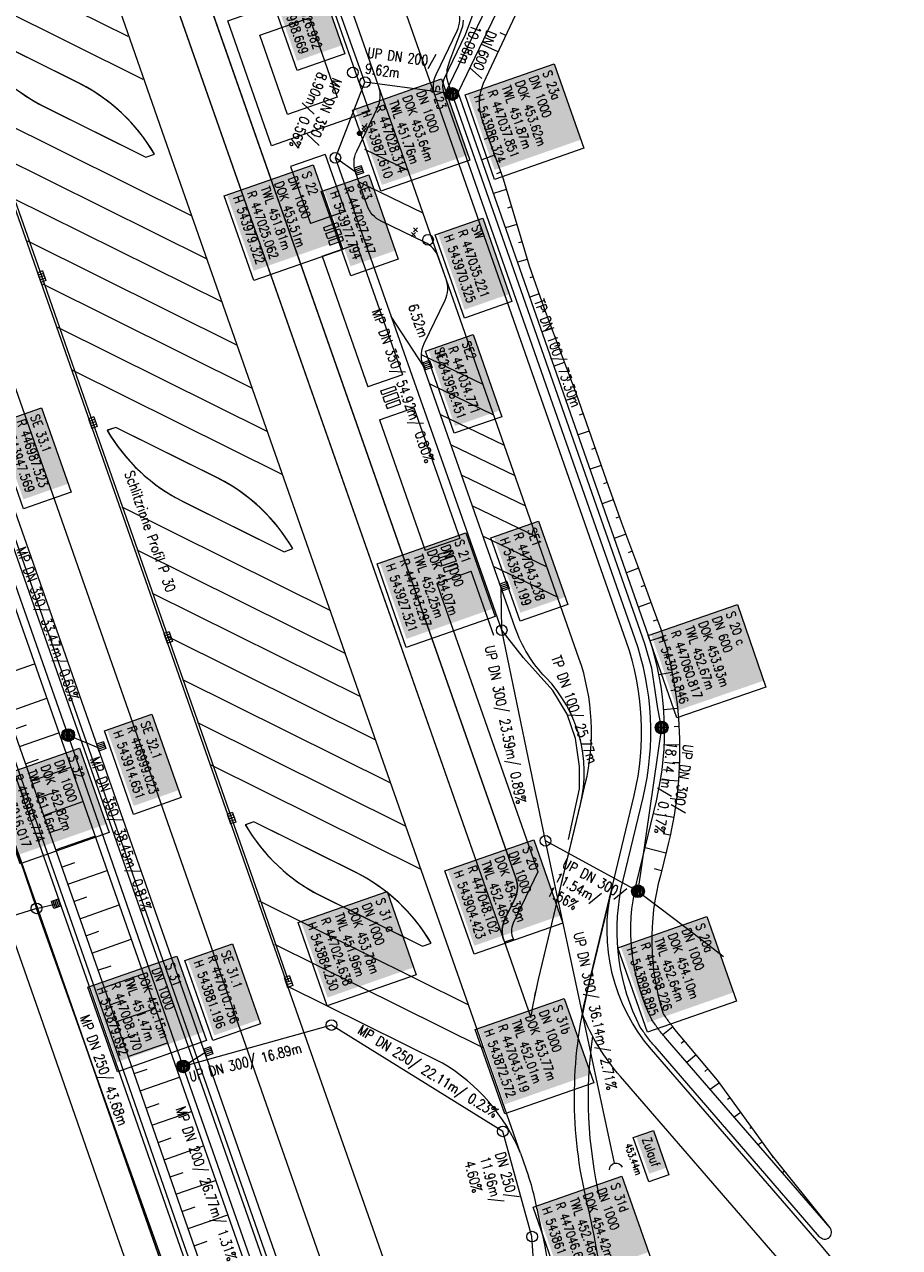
# Model space of a CAD drawing. Header units: inches. Extents: x 446825 to 447109, y 443658 to 444215.
# Tile 14 of 19: x 446991 to 447087, y 443860 to 443994. Entities that reach past the tile are written whole.
import ezdxf

# ---------------------------------------------------------------- set-up
doc = ezdxf.new("R2010")
doc.units = ezdxf.units.IN
doc.header["$MEASUREMENT"] = 0
for name, color, linetype in [('Beschriftung', 7, 'Continuous'), ('GLOBAL', 7, 'Continuous'), ('Hintergrund', 7, 'Continuous'), ('Hintergrundplan', 7, 'Continuous'), ('Kanal', 7, 'Continuous')]:
    doc.layers.add(name, color=color, linetype=linetype)
doc.styles.add('14059', font='txt_____.ttf', dxfattribs={"width": 0.8, "height": 1})
doc.styles.add('900', font='txt_____.ttf', dxfattribs={"width": 0.8, "height": 1})
doc.styles.add('901', font='txt_____.ttf', dxfattribs={"width": 0.8, "height": 1})
doc.styles.add('905', font='txt_____.ttf', dxfattribs={"width": 0.8, "height": 1})

# ---------------------------------------------------------------- blocks, each defined once
blk = doc.blocks.new('SK-quadrat Rand')
at = {"color": 18, "lineweight": 5, "true_color": 0x000000}
for p, q in [((-0.4, 0.8), (-0.4, 0)), ((-0.4, 0.8), (0.4, 0.8)), ((-0.4, 0), (0.4, 0)), ((-0.2, 0.8), (-0.2, 0)), ((0, 0.8), (0, 0)), ((0.2, 0.8), (0.2, 0)), ((0.4, 0.8), (0.4, 0))]:
    blk.add_line(p, q, dxfattribs=at)
blk = doc.blocks.new('Muldenschacht')
at = {"color": 18, "lineweight": 5, "true_color": 0x000000}
for p, q in [((-0.599087, 0.002979), (-0.699187, 0.002979)), ((-0.569691, 0.188574), (-0.664892, 0.219507)), ((-0.492399, 0.083917), (-0.591181, 0.100105)), ((-0.484382, 0.356002), (-0.565365, 0.41484)), ((-0.444073, 0.230912), (-0.53319, 0.276499)), ((0.502013, 0.002979), (-0.498987, 0.002979)), ((0.474843, 0.165641), (-0.471817, 0.165641)), ((-0.350626, 0.358645), (-0.421053, 0.429778)), ((-0.351511, 0.488874), (-0.410348, 0.569857)), ((0.38186, 0.328304), (-0.378834, 0.328304)), ((-0.228204, 0.447647), (-0.274147, 0.536581)), ((-0.215015, 0.669384), (-0.184082, 0.574183)), ((-0.096655, 0.595502), (-0.080293, 0.496748)), ((0.001562, 0.503479), (0.001464, -0.497521)), ((0.001513, 0.703679), (0.001513, 0.603579)), ((0.093794, 0.596447), (0.078414, 0.497536)), ((0.218041, 0.669384), (0.187109, 0.574183)), ((0.271415, 0.539517), (0.226431, 0.450094)), ((0.413374, 0.569857), (0.354537, 0.488874)), ((0.425748, 0.42812), (0.355042, 0.357263)), ((0.447803, 0.22953), (0.537061, 0.27484)), ((0.568391, 0.41484), (0.487409, 0.356002)), ((0.4959, 0.080963), (0.594778, 0.096559)), ((0.572718, 0.188574), (0.667918, 0.219507)), ((0.602083, 0.008988), (0.702178, 0.00999)), ((-0.569691, -0.182617), (-0.664892, -0.21355)), ((-0.493148, -0.073251), (-0.59208, -0.088497)), ((-0.484382, -0.350045), (-0.565365, -0.408882)), ((-0.445326, -0.222488), (-0.534694, -0.267581)), ((0.474843, -0.159684), (-0.471817, -0.159684)), ((-0.352742, -0.35058), (-0.423593, -0.421292)), ((-0.351511, -0.482917), (-0.410348, -0.5639)), ((0.38186, -0.322346), (-0.378834, -0.322346)), ((-0.228006, -0.441793), (-0.273909, -0.530747)), ((-0.184082, -0.568226), (-0.215015, -0.663427)), ((-0.079489, -0.490923), (-0.095689, -0.589704)), ((0.001513, -0.597621), (0.001513, -0.697721)), ((0.079714, -0.491374), (0.095355, -0.590245)), ((0.187109, -0.568226), (0.218041, -0.663427)), ((0.271696, -0.533418), (0.226665, -0.444019)), ((0.354537, -0.482917), (0.413374, -0.5639)), ((0.426841, -0.421069), (0.355953, -0.350395)), ((0.446654, -0.225822), (0.535682, -0.271583)), ((0.487409, -0.350045), (0.568391, -0.408882)), ((0.496174, -0.073247), (0.595107, -0.088493)), ((0.572718, -0.182617), (0.667918, -0.21355))]:
    blk.add_line(p, q, dxfattribs=at)
for radius in [0.7007, 0.6006, 0.5005]:
    blk.add_circle((0.001513, 0.002979), radius, dxfattribs=at)
blk = doc.blocks.new('Schacht')
at = {"color": 18, "lineweight": 5, "true_color": 0x000000}
blk.add_circle((0, 0), 0.779, dxfattribs=at)
blk = doc.blocks.new('SK-rechteck Mitt')
at = {"color": 18, "lineweight": 5, "true_color": 0x000000}
for p, q in [((-0.375, 0.2), (-0.375, -0.2)), ((-0.375, 0.2), (0.375, 0.2)), ((-0.1875, 0.2), (-0.1875, -0.2)), ((0, 0.2), (0, -0.2)), ((0.1875, 0.2), (0.1875, -0.2)), ((0.375, 0.2), (0.375, -0.2)), ((-0.375, -0.2), (0.375, -0.2))]:
    blk.add_line(p, q, dxfattribs=at)
blk = doc.blocks.new('Unterflurhydrant')
h = blk.add_hatch(color=131)
edge = h.paths.add_edge_path(flags=0)
edge.add_arc((0, 0), 0.25, 0, 360)
at = {"color": 18, "lineweight": 5, "true_color": 0x000000}
blk.add_circle((0, 0), 0.25, dxfattribs=at)
blk = doc.blocks.new('Schieber (Kreuz)')
at = {"color": 18, "lineweight": 5, "true_color": 0x000000}
for q in [(-0.2178, 0.2178), (-0.2178, -0.2178), (0.2178, 0.2178), (0.2178, -0.2178)]:
    blk.add_line((0, 0), q, dxfattribs=at)
blk = doc.blocks.new('Ein-_Auslauf')
at = {"color": 18, "lineweight": 5, "true_color": 0x000000}
blk.add_lwpolyline([(-0.700676, -0.583948, -0.8168744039), (0.724419, -0.589597)], format="xyb", dxfattribs=at)
blk = doc.blocks.new('SK-quadrat Mitte')
at = {"color": 18, "lineweight": 5, "true_color": 0x000000}
for p, q in [((-0.4, 0.4), (-0.4, -0.4)), ((-0.4, 0.4), (0.4, 0.4)), ((-0.2, 0.4), (-0.2, -0.4)), ((0, 0.4), (0, -0.4)), ((0.2, 0.4), (0.2, -0.4)), ((0.4, 0.4), (0.4, -0.4)), ((-0.4, -0.4), (0.4, -0.4))]:
    blk.add_line(p, q, dxfattribs=at)

msp = doc.modelspace()

# ---------------------------------------------------------------- linework, layer by layer
at = {"layer": 'Beschriftung', "color": 18, "lineweight": 5, "true_color": 0x000000}
for points in [[(447022.87, 443999.98), (447026.1, 443990.71), (447020.88, 443988.89), (447017.64, 443998.16)], [(447049.04, 443989.62), (447052.28, 443980.36), (447042.52, 443976.95), (447039.29, 443986.21)], [(447036.7, 443987.96), (447039.8, 443979.06), (447030.05, 443975.66), (447026.94, 443984.55)], [(447022.63, 443978.55), (447025.87, 443969.28), (447016.12, 443965.88), (447012.88, 443975.14)], [(447028.73, 443977.46), (447031.96, 443968.21), (447026.74, 443966.38), (447023.5, 443975.64)], [(447041.23, 443972.71), (447044.42, 443963.57), (447039.2, 443961.74), (447036, 443970.88)], [(447040.18, 443959.94), (447043.32, 443950.93), (447038.1, 443949.11), (447034.95, 443958.12)], [(446992.86, 443951.91), (446996.1, 443942.64), (446990.88, 443940.82), (446987.64, 443950.08)], [(447047.34, 443939.48), (447050.53, 443930.34), (447045.31, 443928.51), (447042.11, 443937.66)], [(447039.38, 443938.19), (447042.58, 443929.04), (447032.82, 443925.63), (447029.63, 443934.78)], [(447069.13, 443930.32), (447072.25, 443921.29), (447062.48, 443917.91), (447059.36, 443926.94)], [(447004.96, 443918.3), (447008.15, 443909.16), (447002.93, 443907.33), (446999.74, 443916.48)], [(446997.03, 443914.58), (447000.27, 443905.32), (446990.51, 443901.91), (446987.28, 443911.17)], [(447046.82, 443904.55), (447050.01, 443895.41), (447040.26, 443892), (447037.06, 443901.14)], [(447030.73, 443898.87), (447033.93, 443889.73), (447024.17, 443886.32), (447020.98, 443895.46)], [(447065.79, 443896.12), (447069.02, 443886.85), (447059.27, 443883.44), (447056.03, 443892.71)], [(447013.79, 443893.13), (447016.85, 443884.37), (447011.63, 443882.54), (447008.56, 443891.31)], [(447007.69, 443891.78), (447010.92, 443882.52), (447001.17, 443879.11), (446997.93, 443888.38)], [(447050.15, 443887.15), (447053.39, 443877.88), (447043.63, 443874.48), (447040.39, 443883.74)], [(447059.92, 443872.67), (447061.62, 443867.81), (447059.42, 443867.03), (447057.71, 443871.9)], [(447056.48, 443867.65), (447059.67, 443858.51), (447049.92, 443855.11), (447046.73, 443864.24)]]:
    msp.add_lwpolyline(points, close=True, dxfattribs=at)
at = {"layer": 'Hintergrund', "color": 254, "lineweight": 15, "true_color": 0xcccccc}
for p, q in [((447035.85, 443986.51), (447005.34, 444073.62)), ((446982.17, 444068.67), (447043.52, 443893.54)), ((447006.64, 443980.67), (446977.32, 444064.36)), ((446979.34, 444004.07), (447002.3, 443992.66)), ((447037.02, 443986.21), (447044.06, 444000.85)), ((446980.99, 443999.34), (447003.96, 443987.93)), ((447043.75, 443992.74), (447043.14, 443993.02)), ((447042.9, 443990.92), (447041.06, 443991.78)), ((446986.36, 443984.39), (447009.33, 443972.97)), ((447045.35, 443870.17), (447006.64, 443980.67)), ((447041.82, 443981.5), (447041.36, 443981.33)), ((446987.99, 443979.67), (447010.99, 443968.24)), ((447023.94, 443979.69), (447020.16, 443978.37)), ((447023.94, 443979.69), (447026.13, 443973.44)), ((447028.27, 443980.25), (447033.02, 443977.97)), ((447042.5, 443979.62), (447041.1, 443979.11)), ((447020.16, 443978.37), (447022.35, 443972.12)), ((447043.19, 443977.74), (447042.71, 443977.57)), ((447027.64, 443976.67), (447034.65, 443973.3)), ((446989.64, 443974.94), (447012.65, 443963.51)), ((447043.8, 443975.84), (447042.39, 443975.42)), ((447019.87, 443888.46), (446989.65, 443974.72)), ((447044.38, 443973.93), (447043.94, 443973.79)), ((447044.96, 443972.01), (447043.71, 443971.64)), ((446991.3, 443970.21), (447014.31, 443958.78)), ((447027.39, 443969.84), (447032.41, 443955.51)), ((447045.53, 443970.1), (447045.14, 443969.98)), ((447023.61, 443968.52), (447028.63, 443954.19)), ((447046.1, 443968.18), (447045.04, 443967.86)), ((447046.73, 443966.28), (447046.39, 443966.16)), ((446992.96, 443965.48), (447015.96, 443954.05)), ((447047.39, 443964.39), (447046.38, 443964.04)), ((447048.06, 443962.51), (447047.72, 443962.38)), ((446994.62, 443960.74), (447017.62, 443949.31)), ((447048.76, 443960.63), (447047.7, 443960.24)), ((447034.48, 443957.74), (447041.24, 443954.49)), ((447049.45, 443958.76), (447049.09, 443958.62)), ((447050.15, 443956.88), (447049.03, 443956.46)), ((446996.19, 443956.06), (447019.28, 443944.58)), ((447050.85, 443955.01), (447050.46, 443954.87)), ((447035.4, 443954.52), (447042.41, 443951.15)), ((447051.55, 443953.14), (447050.34, 443952.71)), ((447033.67, 443951.91), (447038.69, 443937.58)), ((447036.57, 443951.18), (447043.58, 443947.81)), ((447052.21, 443951.25), (447051.8, 443951.11)), ((447029.89, 443950.59), (447034.91, 443936.26)), ((447052.87, 443949.36), (447051.66, 443948.94)), ((447037.74, 443947.85), (447044.75, 443944.48)), ((447053.53, 443947.47), (447053.13, 443947.33)), ((447054.19, 443945.59), (447052.99, 443945.16)), ((447038.91, 443944.51), (447045.92, 443941.14)), ((447054.86, 443943.7), (447054.46, 443943.56)), ((447055.53, 443941.82), (447054.31, 443941.38)), ((447001.66, 443941.05), (447024.52, 443929.69)), ((447040.08, 443941.17), (447047.09, 443937.8)), ((447056.21, 443939.94), (447055.8, 443939.79)), ((447041.25, 443937.84), (447048.26, 443934.47)), ((447056.9, 443938.06), (447055.64, 443937.59)), ((447003.31, 443936.32), (447026.16, 443924.97)), ((447057.59, 443936.18), (447057.16, 443936.02)), ((447042.42, 443926.94), (447039.95, 443933.98)), ((447042.42, 443934.5), (447049.43, 443931.13)), ((447058.29, 443934.31), (447056.96, 443933.82)), ((447058.98, 443932.43), (447058.53, 443932.26)), ((447004.97, 443931.59), (447027.81, 443920.24)), ((447059.67, 443930.55), (447058.28, 443930.04)), ((447060.36, 443928.67), (447059.88, 443928.5)), ((447006.63, 443926.86), (447029.46, 443915.51)), ((447061, 443926.78), (447059.57, 443926.36)), ((447061.53, 443924.85), (447061.05, 443924.73)), ((446987.78, 443922.31), (446992.1, 443923.83)), ((447061.96, 443922.9), (447060.53, 443922.62)), ((447008.29, 443922.13), (447031.12, 443910.78)), ((446989.11, 443918.54), (446993.43, 443920.05)), ((447062.31, 443920.93), (447061.82, 443920.86)), ((447062.56, 443918.95), (447061.05, 443918.79)), ((447009.95, 443917.39), (447032.78, 443906.05)), ((446989.77, 443916.65), (446991.21, 443917.16)), ((446990.43, 443914.76), (446994.75, 443916.28)), ((447062.73, 443916.95), (447062.2, 443916.92)), ((447062.8, 443914.96), (447061.11, 443914.93)), ((446991.09, 443912.88), (446992.53, 443913.38)), ((446996.15, 443886.37), (446986.75, 443913.18)), ((446991.75, 443910.99), (446996.07, 443912.5)), ((447011.34, 443912.79), (447034.44, 443901.31)), ((447062.78, 443912.96), (447062.17, 443912.98)), ((447062.66, 443910.96), (447060.71, 443911.12)), ((446992.42, 443909.1), (446993.85, 443909.61)), ((446993.08, 443907.21), (446997.39, 443908.73)), ((447062.46, 443908.97), (447061.75, 443909.06)), ((447062.16, 443906.99), (447059.9, 443907.38)), ((446993.74, 443905.33), (446995.18, 443905.83)), ((447061.77, 443905.03), (447061, 443905.2)), ((446994.4, 443903.44), (446998.71, 443904.95)), ((447061.3, 443903.09), (447059.01, 443903.66)), ((446995.06, 443901.55), (446996.5, 443902.06)), ((446995.72, 443899.67), (447000.04, 443901.18)), ((447060.82, 443901.15), (447060.06, 443901.34)), ((446996.39, 443897.78), (446997.82, 443898.28)), ((446997.05, 443895.89), (447001.36, 443897.4)), ((447016.72, 443897.84), (447039.65, 443886.44)), ((446997.71, 443894), (446999.15, 443894.51)), ((446998.37, 443892.12), (447002.68, 443893.63)), ((447018.38, 443893.1), (447041.3, 443881.71)), ((447043.52, 443893.54), (447046.5, 443885.04)), ((446999.03, 443890.23), (447000.47, 443890.73)), ((446999.7, 443888.34), (447004, 443889.85)), ((447036.82, 443880.03), (447019.86, 443888.46)), ((447000.35, 443886.45), (447001.79, 443886.95)), ((447004.58, 443862.19), (446996.15, 443886.37)), ((447001.01, 443884.56), (447005.33, 443886.07)), ((447062.05, 443884.03), (447060.96, 443883.17)), ((447001.67, 443882.68), (447003.11, 443883.18)), ((447063.33, 443882.49), (447062.98, 443882.2)), ((447002.33, 443880.79), (447006.65, 443882.29)), ((447064.61, 443880.96), (447063.6, 443880.11)), ((447002.99, 443878.9), (447004.43, 443879.4)), ((447003.65, 443877.01), (447007.97, 443878.52)), ((447065.9, 443879.43), (447065.57, 443879.15)), ((447067.16, 443877.88), (447066.16, 443877.15)), ((447068.33, 443876.25), (447068.05, 443876.05)), ((447004.3, 443875.12), (447005.75, 443875.62)), ((447004.96, 443873.23), (447009.29, 443874.74)), ((447069.51, 443874.63), (447068.79, 443874.11)), ((447070.68, 443873.01), (447070.49, 443872.88)), ((447005.62, 443871.34), (447007.07, 443871.85)), ((447006.28, 443869.46), (447010.62, 443870.97)), ((447071.85, 443871.39), (447071.42, 443871.08)), ((447045.35, 443870.17), (447046.24, 443867.64)), ((447073.04, 443869.78), (447072.94, 443869.71)), ((447006.94, 443867.57), (447008.38, 443868.07)), ((447074.29, 443868.22), (447074.05, 443868.03)), ((447007.59, 443865.68), (447011.94, 443867.19)), ((447075.54, 443866.66), (447075.48, 443866.62)), ((447076.79, 443865.1), (447076.67, 443865.01)), ((447008.25, 443863.79), (447009.7, 443864.3)), ((447008.91, 443861.9), (447013.26, 443863.42)), ((447078.04, 443863.54), (447078.02, 443863.53)), ((447014.24, 443834.52), (447004.58, 443862.19)), ((447079.29, 443861.98), (447079.29, 443861.98)), ((447009.57, 443860.01), (447011.02, 443860.52))]:
    msp.add_line(p, q, dxfattribs=at)
for points in [[(447044.72, 443796.96), (447045.35, 443804.3, 0.198133), (447033.88, 443840.67), (447031.08, 443844.01, -0.068573), (447026.73, 443850.95, -0.001832), (447026.6, 443851.25, 0.178534), (447025.15, 443852.75), (447020.95, 443854.77, -0.198913), (447019.42, 443856.48), (446938.12, 444088.55, -0.187649), (446938.19, 444090.73), (446939.86, 444094.63, 0.198913), (446939.89, 444096.92), (446933.75, 444114.63, 0.052334), (446920.8, 444142.01)], [(446926.82, 444106.48, -0.017902), (446934.29, 444088.91), (446936.94, 444081.33), (447016.53, 443854.08, -0.092735), (447019.06, 443832.87)], [(447057.83, 443898.73), (447060.25, 443908.81, 0.142317), (447059.38, 443926.91), (447038.51, 443986.48), (447045.54, 444001.1), (447020.85, 444071.68, 0.229036), (446997.01, 444092.9), (446959.51, 444101)], [(447051.93, 443908.42, 0.25604), (447048.13, 443922.33, -0.108089), (447044.77, 443927.79), (447034.66, 443956.65, -0.198913), (447034.79, 443958.94), (447037.08, 443963.71, 0.198913), (447037.21, 443966), (447036.38, 443968.36, 0.198904), (447034.85, 443970.07), (447030.08, 443972.37, -0.198904), (447028.55, 443974.08), (447027.27, 443977.74, -0.198904), (447027.4, 443980.03), (447029.69, 443984.8, 0.198823), (447029.82, 443987.09), (447018.88, 444018.32, 0.198905), (447017.35, 444020.03), (447012.58, 444022.33, -0.198904), (447011.05, 444024.04), (446998.4, 444060.14), (446995.09, 444069.58, -0.073165), (446994.26, 444073.87, 0.340428), (446982.46, 444087.86)], [(447035.97, 443986.17, -0.198904), (447036.1, 443988.46), (447038.4, 443993.23, 0.198904), (447038.52, 443995.52), (447013.63, 444066.58, 0.198904), (447012.1, 444068.29), (447007.33, 444070.59, -0.198904), (447005.8, 444072.3)], [(447035.97, 443986.17, -0.198724), (447036.1, 443988.46), (447038.4, 443993.23, 0.198871), (447038.52, 443995.52), (447013.63, 444066.58, 0.198874), (447012.1, 444068.29), (447007.33, 444070.59, -0.198895), (447005.8, 444072.3)], [(446982.17, 444068.67), (446983.35, 444065.29, 0.198904), (446984.88, 444063.58), (446987.1, 444062.51, -0.198904), (446988.63, 444060.8), (447044.85, 443900.34, -0.198904), (447044.72, 443898.05), (447043.65, 443895.83, 0.202571), (447043.52, 443893.54)], [(447043.52, 443893.54, -0.19895), (447043.65, 443895.83), (447044.72, 443898.05, 0.199097), (447044.85, 443900.35), (446988.63, 444060.8, 0.198723), (446987.1, 444062.51), (446984.88, 444063.58, -0.198896), (446983.35, 444065.29)], [(447046.5, 443885.04, -0.019075), (447047.33, 443889.21), (447051.93, 443908.43, 0.256067), (447048.13, 443922.33, -0.108096), (447044.77, 443927.79), (447034.66, 443956.65, -0.198938), (447034.79, 443958.94), (447037.08, 443963.71, 0.198888), (447037.21, 443966), (447036.38, 443968.36, 0.198723), (447034.85, 443970.07), (447030.08, 443972.37, -0.198766), (447028.55, 443974.08), (447027.27, 443977.74, -0.19895), (447027.4, 443980.03), (447029.69, 443984.8, 0.198858), (447029.82, 443987.09), (447018.88, 444018.32, 0.199043)], [(447034.94, 444012.36), (447040.58, 443996.24), (447039.3, 443992.79), (447037, 443988.02, 0.201175), (447036.92, 443986.5), (447035.97, 443986.17)], [(447046.82, 443999.31), (447041.28, 443987.45, 0.190887), (447041.06, 443983.77), (447041.7, 443981.82), (447043.42, 443977.12), (447044.89, 443972.25), (447046.31, 443967.48), (447047.95, 443962.81), (447049.69, 443958.12), (447051.44, 443953.44), (447053.09, 443948.72), (447054.75, 443944), (447056.44, 443939.3), (447058.18, 443934.61), (447059.9, 443929.91), (447060.74, 443927.62, -0.141917), (447061.4, 443903.49), (447060.69, 443900.63)], [(446984.88, 443992.7, 0.142623), (446992.99, 443985), (447004.28, 443979.39), (447005.23, 443979.73, 0.142623), (446997.12, 443987.42), (446985.83, 443993.03), (446984.88, 443992.7)], [(446985.83, 443993.03), (446984.88, 443992.7, 0.146496), (446993.26, 443984.87), (447004.28, 443979.39), (447005.23, 443979.73, 0.146326), (446996.86, 443987.55), (446985.83, 443993.03)], [(447051.93, 443908.42), (447052.46, 443910.67, 0.143957), (447051.76, 443924.47), (447029.82, 443987.09)], [(447055.12, 443845.01, 0.05367), (447052.64, 443864.81, -0.120248), (447052.68, 443887.93), (447057.81, 443909.39, 0.144021), (447056.95, 443926.3), (447035.85, 443986.51)], [(447056.37, 443899.04), (447058.79, 443909.16, 0.144187), (447057.89, 443926.63), (447036.92, 443986.5)], [(447000.04, 443949.44, 0.142623), (447008.15, 443941.74), (447019.44, 443936.13), (447020.39, 443936.46, 0.142623), (447012.28, 443944.15), (447000.98, 443949.76), (447000.04, 443949.44)], [(447000.99, 443949.76), (447000.04, 443949.43, 0.1465), (447008.41, 443941.61), (447019.44, 443936.13), (447020.39, 443936.46, 0.146324), (447012.02, 443944.28), (447000.99, 443949.76)], [(447036.18, 443932.65), (447047.26, 443901.02), (447044.55, 443895.39, 0.238156), (447044.57, 443893.64), (447043.61, 443893.3)], [(447046.5, 443885.04, -0.019149), (447047.33, 443889.21), (447051.93, 443908.42)], [(447016.14, 443906.5), (447015.2, 443906.17, 0.146526), (447023.57, 443898.34), (447034.6, 443892.86), (447035.55, 443893.2, 0.146323), (447027.18, 443901.02), (447016.14, 443906.5)], [(447060.69, 443900.63, 0.143056), (447060.95, 443885.59)], [(447086.9, 443843.47, 0.118379), (447078.31, 443860.06), (447059.72, 443881.53, -0.24167), (447055.39, 443899.27)], [(447058.49, 443883.99, -0.166149), (447056.37, 443899.04)], [(447059.83, 443884.67, -0.166149), (447057.84, 443898.76)], [(447049.33, 443836.07), (447048.77, 443828.94), (447048.4, 443825.47, 0.097186), (447038.09, 443844.2, -0.09023), (447031.02, 443856.64), (447019.86, 443888.46)], [(447082.53, 443842.39, 0.118379), (447074.91, 443857.11), (447056.32, 443878.58, -0.082189), (447052.14, 443885.41)], [(447054.09, 443865.15, -0.092502), (447053.27, 443883)], [(447045.35, 443870.17, 0.163866), (447036.82, 443880.03)], [(447046.95, 443865.07, 0.033334), (447046.24, 443867.64)], [(447049.33, 443836.07, 0.079036), (447047.29, 443863.54, -0.007043), (447046.95, 443865.07)], [(447078.14, 443861.02, 0.983029), (447079.29, 443861.98)]]:
    msp.add_lwpolyline(points, format="xyb", dxfattribs=at)
for points in [[(446926.82, 444106.48), (446929.68, 444096.6), (446934.71, 444079.63), (446942.24, 444055.14), (446949.6, 444032.58), (446958.17, 444007.29), (446963.71, 443991.37), (446973.71, 443962.63), (446973.98, 443961.78), (446982.91, 443936.24), (446990.52, 443914.51), (446999.92, 443887.69), (447008.35, 443863.5), (447018.02, 443835.84), (447019.06, 443832.87)], [(446925.37, 444106.06), (446928.24, 444096.18), (446933.27, 444079.19), (446940.81, 444054.68), (446948.17, 444032.1), (446956.75, 444006.8), (446962.29, 443990.88), (446972.29, 443962.16), (446972.56, 443961.3), (446981.49, 443935.74), (446989.11, 443914.01), (446998.51, 443887.2), (447006.94, 443863.01), (447016.6, 443835.35), (447017.65, 443832.37)], [(446925.85, 444106.2), (446928.72, 444096.32), (446933.75, 444079.34), (446941.28, 444054.83), (446948.65, 444032.26), (446957.23, 444006.96), (446962.76, 443991.04), (446972.76, 443962.31), (446973.03, 443961.46), (446981.96, 443935.91), (446989.58, 443914.18), (446998.98, 443887.36), (447007.41, 443863.18), (447017.07, 443835.51), (447018.12, 443832.53)], [(446936.17, 444089.57), (446938.83, 444081.99), (447018.27, 443855.16)], [(446937.15, 444088.3), (447018.53, 443855.93), (447020.95, 443854.77)], [(447055.39, 443899.27), (447052.68, 443887.93), (447052.14, 443885.41)], [(447079.29, 443861.98), (447072.82, 443870.05), (447066.94, 443878.18), (447062.29, 443883.75), (447062.19, 443883.86), (447062.09, 443883.98), (447062, 443884.1), (447061.9, 443884.22), (447061.81, 443884.34), (447061.72, 443884.46), (447061.63, 443884.59), (447061.54, 443884.71), (447061.46, 443884.83), (447061.37, 443884.96), (447061.33, 443885.02), (447061.28, 443885.08), (447061.2, 443885.21), (447061.12, 443885.34), (447061.03, 443885.47), (447060.95, 443885.59)], [(447078.14, 443861.02), (447060.1, 443881.86), (447059.99, 443881.99), (447059.87, 443882.13), (447059.76, 443882.27), (447059.64, 443882.4), (447059.53, 443882.54), (447059.42, 443882.68), (447059.31, 443882.83), (447059.21, 443882.97), (447059.1, 443883.11), (447059, 443883.26), (447058.95, 443883.33), (447058.89, 443883.4), (447058.79, 443883.55), (447058.69, 443883.7), (447058.59, 443883.85), (447058.49, 443883.99)], [(447079.29, 443861.98), (447061.24, 443882.84), (447061.13, 443882.96), (447061.02, 443883.09), (447060.92, 443883.22), (447060.81, 443883.34), (447060.71, 443883.47), (447060.61, 443883.6), (447060.51, 443883.73), (447060.41, 443883.87), (447060.31, 443884), (447060.22, 443884.13), (447060.17, 443884.2), (447060.12, 443884.27), (447060.03, 443884.4), (447059.93, 443884.54), (447059.84, 443884.67), (447059.75, 443884.81)]]:
    msp.add_lwpolyline(points, dxfattribs=at)
for points in [[(447013.26, 443994.34), (447023.98, 443998.09), (447028.78, 443984.39), (447018.06, 443980.63), (447013.26, 443994.34)], [(447016.78, 443992.77), (447022.21, 443994.67), (447025.27, 443985.95), (447019.83, 443984.05), (447016.78, 443992.77)]]:
    msp.add_lwpolyline(points, close=True, dxfattribs=at)
at = {"layer": 'Hintergrundplan', "color": 254, "lineweight": 15, "true_color": 0xcccccc}
for p, q in [((447024.66, 443855.12), (446939.29, 444098.8)), ((446974.87, 444089.49), (447043.52, 443893.54)), ((447035.85, 443986.51), (447005.34, 444073.62)), ((447006.64, 443980.67), (446977.32, 444064.36)), ((446979.34, 444004.07), (447002.3, 443992.66)), ((447037.02, 443986.21), (447044.06, 444000.85)), ((446980.99, 443999.34), (447003.96, 443987.93)), ((447043.75, 443992.74), (447043.14, 443993.02)), ((447042.9, 443990.92), (447041.06, 443991.78)), ((446986.36, 443984.39), (447009.33, 443972.97)), ((447045.35, 443870.17), (447006.64, 443980.67)), ((447041.82, 443981.5), (447041.36, 443981.33)), ((446987.99, 443979.67), (447010.99, 443968.24)), ((447023.94, 443979.69), (447020.16, 443978.37)), ((447023.94, 443979.69), (447026.13, 443973.44)), ((447028.27, 443980.25), (447033.02, 443977.97)), ((447042.5, 443979.62), (447041.1, 443979.11)), ((447020.16, 443978.37), (447022.35, 443972.12)), ((447043.19, 443977.74), (447042.71, 443977.57)), ((447027.64, 443976.67), (447034.65, 443973.3)), ((446989.64, 443974.94), (447012.65, 443963.51)), ((447043.8, 443975.84), (447042.39, 443975.42)), ((447019.87, 443888.46), (446989.65, 443974.72)), ((447044.38, 443973.93), (447043.94, 443973.79)), ((447026.12, 443973.44), (447022.35, 443972.12)), ((447044.96, 443972.01), (447043.71, 443971.64)), ((446991.3, 443970.21), (447014.31, 443958.78)), ((447023.61, 443968.52), (447027.39, 443969.84)), ((447027.39, 443969.84), (447032.41, 443955.51)), ((447045.53, 443970.1), (447045.14, 443969.98)), ((447023.61, 443968.52), (447028.63, 443954.19)), ((447046.1, 443968.18), (447045.04, 443967.86)), ((447046.73, 443966.28), (447046.39, 443966.16)), ((446992.96, 443965.48), (447015.96, 443954.05)), ((447047.39, 443964.39), (447046.38, 443964.04)), ((447048.06, 443962.51), (447047.72, 443962.38)), ((446994.62, 443960.74), (447017.62, 443949.31)), ((447048.76, 443960.63), (447047.7, 443960.24)), ((447034.48, 443957.74), (447041.24, 443954.49)), ((447049.45, 443958.76), (447049.09, 443958.62)), ((447050.15, 443956.88), (447049.03, 443956.46)), ((446996.19, 443956.06), (447019.28, 443944.58)), ((447032.41, 443955.51), (447028.63, 443954.19)), ((447050.85, 443955.01), (447050.46, 443954.87)), ((447035.4, 443954.52), (447042.41, 443951.15)), ((447051.55, 443953.14), (447050.34, 443952.71)), ((447029.9, 443950.59), (447033.67, 443951.91)), ((447033.67, 443951.91), (447038.69, 443937.58)), ((447036.57, 443951.18), (447043.58, 443947.81)), ((447052.21, 443951.25), (447051.8, 443951.11)), ((447029.89, 443950.59), (447034.91, 443936.26)), ((447052.87, 443949.36), (447051.66, 443948.94)), ((447037.74, 443947.85), (447044.75, 443944.48)), ((447053.53, 443947.47), (447053.13, 443947.33)), ((447054.19, 443945.59), (447052.99, 443945.16)), ((447038.91, 443944.51), (447045.92, 443941.14)), ((447054.86, 443943.7), (447054.46, 443943.56)), ((447055.53, 443941.82), (447054.31, 443941.38)), ((447001.66, 443941.05), (447024.52, 443929.69)), ((447040.08, 443941.17), (447047.09, 443937.8)), ((447056.21, 443939.94), (447055.8, 443939.79)), ((447038.69, 443937.58), (447034.92, 443936.26)), ((447041.25, 443937.84), (447048.26, 443934.47)), ((447056.9, 443938.06), (447055.64, 443937.59)), ((447003.31, 443936.32), (447026.16, 443924.97)), ((447057.59, 443936.18), (447057.16, 443936.02)), ((447036.18, 443932.65), (447039.95, 443933.98)), ((447042.42, 443926.94), (447039.95, 443933.98)), ((447042.42, 443934.5), (447049.43, 443931.13)), ((447058.29, 443934.31), (447056.96, 443933.82)), ((447058.98, 443932.43), (447058.53, 443932.26)), ((447004.97, 443931.59), (447027.81, 443920.24)), ((447059.67, 443930.55), (447058.28, 443930.04)), ((447060.36, 443928.67), (447059.88, 443928.5)), ((447006.63, 443926.86), (447029.46, 443915.51)), ((447061, 443926.78), (447059.57, 443926.36)), ((447061.53, 443924.85), (447061.05, 443924.73)), ((446987.78, 443922.31), (446992.1, 443923.83)), ((447061.96, 443922.9), (447060.53, 443922.62)), ((447008.29, 443922.13), (447031.12, 443910.78)), ((446989.11, 443918.54), (446993.43, 443920.05)), ((447062.31, 443920.93), (447061.82, 443920.86)), ((447062.56, 443918.95), (447061.05, 443918.79)), ((447009.95, 443917.39), (447032.78, 443906.05)), ((446989.77, 443916.65), (446991.21, 443917.16)), ((446990.43, 443914.76), (446994.75, 443916.28)), ((447062.73, 443916.95), (447062.2, 443916.92)), ((447062.8, 443914.96), (447061.11, 443914.93)), ((446991.09, 443912.88), (446992.53, 443913.38)), ((446986.75, 443913.18), (446996.15, 443886.37)), ((446991.75, 443910.99), (446996.07, 443912.5)), ((447011.34, 443912.79), (447034.44, 443901.31)), ((447062.78, 443912.96), (447062.17, 443912.98)), ((447062.66, 443910.96), (447060.71, 443911.12)), ((446992.42, 443909.1), (446993.85, 443909.61)), ((446993.08, 443907.21), (446997.39, 443908.73)), ((447062.46, 443908.97), (447061.75, 443909.06)), ((447062.16, 443906.99), (447059.9, 443907.38)), ((446993.74, 443905.33), (446995.18, 443905.83)), ((447061.77, 443905.03), (447061, 443905.2)), ((446994.4, 443903.44), (446998.71, 443904.95)), ((447061.3, 443903.09), (447059.01, 443903.66)), ((446995.06, 443901.55), (446996.5, 443902.06)), ((446995.72, 443899.67), (447000.04, 443901.18)), ((447060.82, 443901.15), (447060.06, 443901.34)), ((446996.39, 443897.78), (446997.82, 443898.28)), ((446997.05, 443895.89), (447001.36, 443897.4)), ((447016.72, 443897.84), (447039.65, 443886.44)), ((446997.71, 443894), (446999.15, 443894.51)), ((446998.37, 443892.12), (447002.68, 443893.63)), ((447018.38, 443893.1), (447041.3, 443881.71)), ((447043.52, 443893.54), (447046.5, 443885.04)), ((446999.03, 443890.23), (447000.47, 443890.73)), ((446999.7, 443888.34), (447004, 443889.85)), ((447036.82, 443880.03), (447019.86, 443888.46)), ((447000.35, 443886.45), (447001.79, 443886.95)), ((446996.15, 443886.37), (447004.58, 443862.19)), ((447001.01, 443884.56), (447005.33, 443886.07)), ((447062.05, 443884.03), (447060.96, 443883.17)), ((447001.67, 443882.68), (447003.11, 443883.18)), ((447063.33, 443882.49), (447062.98, 443882.2)), ((447002.33, 443880.79), (447006.65, 443882.29)), ((447064.61, 443880.96), (447063.6, 443880.11)), ((447002.99, 443878.9), (447004.43, 443879.4)), ((447003.65, 443877.01), (447007.97, 443878.52)), ((447065.9, 443879.43), (447065.57, 443879.15)), ((447067.16, 443877.88), (447066.16, 443877.15)), ((447068.33, 443876.25), (447068.05, 443876.05)), ((447004.3, 443875.12), (447005.75, 443875.62)), ((447004.96, 443873.23), (447009.29, 443874.74)), ((447069.51, 443874.63), (447068.79, 443874.11)), ((447070.68, 443873.01), (447070.49, 443872.88)), ((447005.62, 443871.34), (447007.07, 443871.85)), ((447006.28, 443869.46), (447010.62, 443870.97)), ((447071.85, 443871.39), (447071.42, 443871.08)), ((447045.35, 443870.17), (447046.24, 443867.64)), ((447073.04, 443869.78), (447072.94, 443869.71)), ((447006.94, 443867.57), (447008.38, 443868.07)), ((447074.29, 443868.22), (447074.05, 443868.03)), ((447007.59, 443865.68), (447011.94, 443867.19)), ((447075.54, 443866.66), (447075.48, 443866.62)), ((447076.79, 443865.1), (447076.67, 443865.01)), ((447008.25, 443863.79), (447009.7, 443864.3)), ((447008.91, 443861.9), (447013.26, 443863.42)), ((447078.04, 443863.54), (447078.02, 443863.53)), ((447004.58, 443862.19), (447014.24, 443834.52)), ((447079.29, 443861.98), (447079.29, 443861.98)), ((447009.57, 443860.01), (447011.02, 443860.52))]:
    msp.add_line(p, q, dxfattribs=at)
for points in [[(446899.77, 444179.95, 0.001546), (446903.72, 444162.42), (446908.32, 444144.61), (446912.67, 444128.47), (446918.56, 444107.58), (446922.36, 444094.45), (446927.41, 444077.42), (446934.97, 444052.83), (446942.36, 444030.17), (446950.96, 444004.81), (446956.51, 443988.87), (446966.48, 443960.22), (446966.75, 443959.36), (446975.71, 443933.72), (446983.32, 443911.98), (446992.73, 443885.18), (447001.15, 443861), (447010.82, 443833.33), (447016.28, 443817.74), (447025.31, 443791.94), (447028.37, 443783.31), (447033.85, 443767.59), (447034.75, 443765.12), (447043.81, 443739.17)], [(447044.72, 443796.96), (447045.35, 443804.3, 0.198133), (447033.88, 443840.67), (447031.08, 443844.01, -0.068573), (447026.73, 443850.95, -0.001832), (447026.6, 443851.25, 0.178534), (447025.15, 443852.75), (447020.95, 443854.77, -0.198913), (447019.42, 443856.48), (446938.12, 444088.55, -0.187649), (446938.19, 444090.73), (446939.86, 444094.63, 0.198913), (446939.89, 444096.92), (446933.75, 444114.63, 0.052334), (446920.8, 444142.01)], [(446926.82, 444106.48, -0.017902), (446934.29, 444088.91), (446936.94, 444081.33), (447016.53, 443854.08, -0.092735), (447019.06, 443832.87)], [(447057.83, 443898.73), (447060.25, 443908.81, 0.142317), (447059.38, 443926.91), (447038.51, 443986.48), (447045.54, 444001.1), (447020.85, 444071.68, 0.229036), (446997.01, 444092.9), (446959.51, 444101)], [(447051.93, 443908.42, 0.25604), (447048.13, 443922.33, -0.108089), (447044.77, 443927.79), (447034.66, 443956.65, -0.198913), (447034.79, 443958.94), (447037.08, 443963.71, 0.198913), (447037.21, 443966), (447036.38, 443968.36, 0.198904), (447034.85, 443970.07), (447030.08, 443972.37, -0.198904), (447028.55, 443974.08), (447027.27, 443977.74, -0.198904), (447027.4, 443980.03), (447029.69, 443984.8, 0.198823), (447029.82, 443987.09), (447018.88, 444018.32, 0.198905), (447017.35, 444020.03), (447012.58, 444022.33, -0.198904), (447011.05, 444024.04), (446998.4, 444060.14), (446995.09, 444069.58, -0.073165), (446994.26, 444073.87, 0.340428), (446982.46, 444087.86)], [(447035.97, 443986.17, -0.198904), (447036.1, 443988.46), (447038.4, 443993.23, 0.198904), (447038.52, 443995.52), (447013.63, 444066.58, 0.198904), (447012.1, 444068.29), (447007.33, 444070.59, -0.198904), (447005.8, 444072.3)], [(446982.17, 444068.67), (446983.35, 444065.29, 0.198904), (446984.88, 444063.58), (446987.1, 444062.51, -0.198904), (446988.63, 444060.8), (447044.85, 443900.34, -0.198904), (447044.72, 443898.05), (447043.65, 443895.83, 0.202571), (447043.52, 443893.54)], [(447034.94, 444012.36), (447040.58, 443996.24), (447039.3, 443992.79), (447037, 443988.02, 0.201175), (447036.92, 443986.5), (447035.97, 443986.17)], [(447046.82, 443999.31), (447041.28, 443987.45, 0.190887), (447041.06, 443983.77), (447041.7, 443981.82), (447043.42, 443977.12), (447044.89, 443972.25), (447046.31, 443967.48), (447047.95, 443962.81), (447049.69, 443958.12), (447051.44, 443953.44), (447053.09, 443948.72), (447054.75, 443944), (447056.44, 443939.3), (447058.18, 443934.61), (447059.9, 443929.91), (447060.74, 443927.62, -0.141917), (447061.4, 443903.49), (447060.69, 443900.63)], [(446984.88, 443992.7, 0.142623), (446992.99, 443985), (447004.28, 443979.39), (447005.23, 443979.73, 0.142623), (446997.12, 443987.42), (446985.83, 443993.03), (446984.88, 443992.7)], [(447051.93, 443908.42), (447052.46, 443910.67, 0.143957), (447051.76, 443924.47), (447029.82, 443987.09)], [(447055.12, 443845.01, 0.05367), (447052.64, 443864.81, -0.120248), (447052.68, 443887.93), (447057.81, 443909.39, 0.144021), (447056.95, 443926.3), (447035.85, 443986.51)], [(447056.37, 443899.04), (447058.79, 443909.16, 0.144187), (447057.89, 443926.63), (447036.92, 443986.5)], [(447000.04, 443949.44, 0.142623), (447008.15, 443941.74), (447019.44, 443936.13), (447020.39, 443936.46, 0.142623), (447012.28, 443944.15), (447000.98, 443949.76), (447000.04, 443949.44)], [(447036.18, 443932.65), (447047.26, 443901.02), (447044.55, 443895.39, 0.238156), (447044.57, 443893.64), (447043.61, 443893.3)], [(447046.5, 443885.04, -0.019149), (447047.33, 443889.21), (447051.93, 443908.42)], [(447060.69, 443900.63, 0.143056), (447060.95, 443885.59)], [(447086.9, 443843.47, 0.118379), (447078.31, 443860.06), (447059.72, 443881.53, -0.24167), (447055.39, 443899.27)], [(447058.49, 443883.99, -0.166149), (447056.37, 443899.04)], [(447059.83, 443884.67, -0.166149), (447057.84, 443898.76)], [(447049.33, 443836.07), (447048.77, 443828.94), (447048.4, 443825.47, 0.097186), (447038.09, 443844.2, -0.09023), (447031.02, 443856.64), (447019.86, 443888.46)], [(447082.53, 443842.39, 0.118379), (447074.91, 443857.11), (447056.32, 443878.58, -0.082189), (447052.14, 443885.41)], [(447054.09, 443865.15, -0.092502), (447053.27, 443883)], [(447045.35, 443870.17, 0.163866), (447036.82, 443880.03)], [(447046.95, 443865.07, 0.033334), (447046.24, 443867.64)], [(447049.33, 443836.07, 0.079036), (447047.29, 443863.54, -0.007043), (447046.95, 443865.07)], [(447078.14, 443861.02, 0.983029), (447079.29, 443861.98)]]:
    msp.add_lwpolyline(points, format="xyb", dxfattribs=at)
for points in [[(446926.82, 444106.48), (446929.68, 444096.6), (446934.71, 444079.63), (446942.24, 444055.14), (446949.6, 444032.58), (446958.17, 444007.29), (446963.71, 443991.37), (446973.71, 443962.63), (446973.98, 443961.78), (446982.91, 443936.24), (446990.52, 443914.51), (446999.92, 443887.69), (447008.35, 443863.5), (447018.02, 443835.84), (447019.06, 443832.87)], [(446925.37, 444106.06), (446928.24, 444096.18), (446933.27, 444079.19), (446940.81, 444054.68), (446948.17, 444032.1), (446956.75, 444006.8), (446962.29, 443990.88), (446972.29, 443962.16), (446972.56, 443961.3), (446981.49, 443935.74), (446989.11, 443914.01), (446998.51, 443887.2), (447006.94, 443863.01), (447016.6, 443835.35), (447017.65, 443832.37)], [(446925.85, 444106.2), (446928.72, 444096.32), (446933.75, 444079.34), (446941.28, 444054.83), (446948.65, 444032.26), (446957.23, 444006.96), (446962.76, 443991.04), (446972.76, 443962.31), (446973.03, 443961.46), (446981.96, 443935.91), (446989.58, 443914.18), (446998.98, 443887.36), (447007.41, 443863.18), (447017.07, 443835.51), (447018.12, 443832.53)], [(446936.17, 444089.57), (446938.83, 444081.99), (447018.27, 443855.16)], [(446937.15, 444088.3), (447018.53, 443855.93), (447020.95, 443854.77)], [(447055.39, 443899.27), (447052.68, 443887.93), (447052.14, 443885.41)], [(447079.29, 443861.98), (447072.82, 443870.05), (447066.94, 443878.18), (447062.29, 443883.75), (447062.19, 443883.86), (447062.09, 443883.98), (447062, 443884.1), (447061.9, 443884.22), (447061.81, 443884.34), (447061.72, 443884.46), (447061.63, 443884.59), (447061.54, 443884.71), (447061.46, 443884.83), (447061.37, 443884.96), (447061.33, 443885.02), (447061.28, 443885.08), (447061.2, 443885.21), (447061.12, 443885.34), (447061.03, 443885.47), (447060.95, 443885.59)], [(447078.14, 443861.02), (447060.1, 443881.86), (447059.99, 443881.99), (447059.87, 443882.13), (447059.76, 443882.27), (447059.64, 443882.4), (447059.53, 443882.54), (447059.42, 443882.68), (447059.31, 443882.83), (447059.21, 443882.97), (447059.1, 443883.11), (447059, 443883.26), (447058.95, 443883.33), (447058.89, 443883.4), (447058.79, 443883.55), (447058.69, 443883.7), (447058.59, 443883.85), (447058.49, 443883.99)], [(447079.29, 443861.98), (447061.24, 443882.84), (447061.13, 443882.96), (447061.02, 443883.09), (447060.92, 443883.22), (447060.81, 443883.34), (447060.71, 443883.47), (447060.61, 443883.6), (447060.51, 443883.73), (447060.41, 443883.87), (447060.31, 443884), (447060.22, 443884.13), (447060.17, 443884.2), (447060.12, 443884.27), (447060.03, 443884.4), (447059.93, 443884.54), (447059.84, 443884.67), (447059.75, 443884.81)]]:
    msp.add_lwpolyline(points, dxfattribs=at)
for points in [[(447013.26, 443994.34), (447023.98, 443998.09), (447028.78, 443984.39), (447018.06, 443980.63), (447013.26, 443994.34)], [(447016.78, 443992.77), (447022.21, 443994.67), (447025.27, 443985.95), (447019.83, 443984.05), (447016.78, 443992.77)], [(447023.92, 443971.26), (447023.78, 443971.68), (447025.29, 443972.21), (447025.43, 443971.79), (447023.92, 443971.26)], [(447025.73, 443970.95), (447024.22, 443970.42), (447024.01, 443971.01), (447025.52, 443971.54), (447025.73, 443970.95)], [(447024.31, 443970.17), (447024.45, 443969.75), (447025.96, 443970.28), (447025.81, 443970.7), (447024.31, 443970.17)], [(447030.21, 443953.33), (447030.06, 443953.75), (447031.57, 443954.28), (447031.71, 443953.86), (447030.21, 443953.33)], [(447032.01, 443953.02), (447030.5, 443952.49), (447030.29, 443953.08), (447031.8, 443953.61), (447032.01, 443953.02)], [(447030.59, 443952.24), (447030.73, 443951.82), (447032.24, 443952.35), (447032.1, 443952.77), (447030.59, 443952.24)], [(447036.49, 443935.4), (447036.34, 443935.82), (447037.85, 443936.34), (447038, 443935.93), (447036.49, 443935.4)], [(447038.29, 443935.09), (447036.78, 443934.56), (447036.58, 443935.15), (447038.08, 443935.67), (447038.29, 443935.09)], [(447036.87, 443934.31), (447037.02, 443933.89), (447038.53, 443934.42), (447038.38, 443934.84), (447036.87, 443934.31)]]:
    msp.add_lwpolyline(points, close=True, dxfattribs=at)
msp.add_lwpolyline([(447027.44, 443900.89), (447016.14, 443906.5), (447015.19, 443906.17, 0.142623), (447023.31, 443898.47), (447034.6, 443892.86), (447035.55, 443893.2, 0.142623), (447027.44, 443900.89)], format="xyb", close=True, dxfattribs=at)
at = {"layer": 'Kanal', "color": 92, "lineweight": 5, "true_color": 0x00b400}
for p, q in [((447038.98, 443993.7), (447038.67, 443992.8)), ((447039.08, 443994.41), (447038.98, 443993.7)), ((447038.67, 443992.8), (447038.22, 443991.67)), ((447038.22, 443991.67), (447037.57, 443989.92)), ((447037.57, 443989.92), (447037.27, 443988.96)), ((447037.27, 443988.96), (447037.25, 443988.14)), ((447037.85, 443986.32, 453.62), (447028.31, 443987.61)), ((447037.25, 443988.14), (447037.44, 443987.45)), ((447037.44, 443987.45), (447037.85, 443986.32, 453.62)), ((447059, 443926.04), (447037.85, 443986.32, 453.62)), ((447043.3, 443927.52), (447025.06, 443979.32)), ((447027.25, 443977.79, 453.4), (447025.06, 443979.32)), ((447034.77, 443956.45, 453.65), (447031.19, 443961.91)), ((446995.77, 443916.02, 452.83), (446984.68, 443947.6, 452.54)), ((446977.39, 443940.6, 452.88), (446992.3, 443897.02, 453.28)), ((447043.3, 443927.52), (447043.24, 443932.2, 453.88)), ((447059.75, 443923.34), (447059, 443926.04)), ((447060.15, 443920.65), (447059.75, 443923.34)), ((447060.42, 443918.93), (447060.15, 443920.65)), ((447060.82, 443916.85, 453.94), (447060.42, 443918.93)), ((446995.77, 443916.02, 452.83), (446999.02, 443914.65, 453.05)), ((447008.37, 443879.69, 453.15), (446995.77, 443916.02, 452.83)), ((447055.66, 443869.08, 453.44), (447048.1, 443904.42)), ((447058.23, 443898.9, 454.11), (447064.38, 443894.23)), ((446992.3, 443897.02, 453.28), (446957.07, 443885.65, 452.86)), ((447007, 443855.89, 453.48), (446992.3, 443897.02, 453.28)), ((447024.64, 443884.23), (447008.37, 443879.69, 453.15)), ((447043.42, 443872.57, 453.75), (447024.64, 443884.23)), ((447008.37, 443879.69, 453.15), (447010.76, 443881.2, 453.34)), ((447046.61, 443861.05, 454.42), (447043.42, 443872.57, 453.75)), ((447048.21, 443837.57, 454.46), (447046.61, 443861.05, 454.42))]:
    msp.add_line(p, q, dxfattribs=at)
at = {"layer": 'Kanal', "color": 92, "lineweight": 15, "true_color": 0x00b400}
for p, q in [((446992.3, 443897.02, 453.28), (446994.44, 443897.51, 452.92)), ((447064.38, 443894.23), (447067.59, 443891.73))]:
    msp.add_line(p, q, dxfattribs=at)
at = {"layer": 'Kanal', "color": 92, "lineweight": 5, "true_color": 0x00b400}
msp.add_lwpolyline([(447025.06, 443979.32), (447028.31, 443987.61), (447017.3, 444018.4)], dxfattribs=at)
for points in [[(446952.6, 444081.28, 451.7), (446955.37, 444073.33, 451.78), (446958.21, 444065.25, 451.87), (446962.06, 444054.27, 451.98), (446965.16, 444045.45, 452.07), (446969.26, 444033.71, 452.18), (446972.08, 444025.64, 452.27), (446976.18, 444013.93, 452.37), (446979, 444005.84, 452.46), (446982.84, 443994.89, 452.56), (446985.94, 443986.07, 452.65), (446989.03, 443977.26, 452.74), (446992.87, 443966.28, 452.86), (446995.68, 443958.28, 452.92), (446998.48, 443950.27, 453.02), (447002.61, 443938.51, 453.12), (447006.73, 443926.72, 453.24), (447010.37, 443916.34, 453.33), (447013.68, 443906.91, 453.41), (447016.73, 443898.18, 453.48), (447019.93, 443888.99, 453.57)], [(447060.82, 443916.85, 453.94), (447058.23, 443898.9, 454.11), (447048.1, 443904.42, 454.39), (447043.3, 443927.52, 0)], [(447050.61, 443904.57, 0), (447051.84, 443910.11, 0), (447051.84, 443912.56, 0), (447051.38, 443915.64, 0), (447050.48, 443918.3, 0), (447048.91, 443920.92, 0), (447045.69, 443924.48, 0), (447043.3, 443927.52, 454.07)], [(447027.23, 443850.03, 454.03), (447017.23, 443854.43, 453.58), (447008.37, 443879.69, 453.15)]]:
    msp.add_polyline3d(points, dxfattribs=at)

# ---------------------------------------------------------------- block references
at = {"layer": 'Kanal'}
for p, xscale, yscale, zscale in [((447026.98, 443988.67), 0.75, 0.75, 0.75), ((447028.31, 443987.61, 453.64), 0.753000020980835, 0.753000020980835, 0.753000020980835), ((447025.06, 443979.32, 453.51), 0.75, 0.75, 0.75), ((447035.22, 443970.33, 453.62), 0.75, 0.75, 0.75), ((447043.3, 443927.52, 454.07), 0.75, 0.75, 0.75), ((447048.1, 443904.42, 454.38), 0.75, 0.75, 0.75), ((446992.3, 443897.02, 453.28), 0.75, 0.75, 0.75), ((447024.64, 443884.23, 453.78), 0.75, 0.75, 0.75), ((447043.42, 443872.57, 453.77), 0.75, 0.75, 0.75), ((447046.63, 443861.03, 454.42), 0.75, 0.75, 0.75)]:
    msp.add_blockref('Schacht', p, dxfattribs=dict(at, xscale=xscale, yscale=yscale, zscale=zscale))
for name, p, rotation in [('Muldenschacht', (447037.85, 443986.32, 453.62), 270), ('Unterflurhydrant', (447027.73, 443982, 453.46), 270), ('Schieber (Kreuz)', (447028.18, 443982.3, 453.46), 270), ('Schieber (Kreuz)', (447028.22, 443982.69, 453.47), 270), ('SK-quadrat Rand', (447027.25, 443977.79, 453.4), 289.2688179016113), ('Schieber (Kreuz)', (447033.63, 443970.9, 453.58), 270), ('Schieber (Kreuz)', (447033.83, 443971.41, 453.58), 270), ('SK-quadrat Rand', (447034.77, 443956.45, 453.65), 289.2688179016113), ('SK-quadrat Rand', (447043.24, 443932.2, 453.88), 289.2688179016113), ('Muldenschacht', (447060.82, 443916.85, 453.94), 270), ('Muldenschacht', (446995.77, 443916.02, 452.83), 270), ('SK-quadrat Rand', (446999.02, 443914.65, 453.05), 289.2688179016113), ('Muldenschacht', (447058.23, 443898.9, 454.11), 270), ('SK-quadrat Mitte', (446994.44, 443897.51, 452.92), 199.2688247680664), ('SK-quadrat Rand', (447010.76, 443881.2, 453.34), 289.2688179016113), ('Muldenschacht', (447008.37, 443879.69, 453.15), 270), ('Ein-_Auslauf', (447055.66, 443869.08, 453.44), 12.07260131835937)]:
    msp.add_blockref(name, p, dxfattribs=dict(at, rotation=rotation))
at = {"layer": 'Kanal', "xscale": 1.5, "yscale": 1.5, "zscale": 1.5, "rotation": 289.2688179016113}
for p in [(446992.87, 443966.28, 452.86), (446998.48, 443950.27, 453.02), (447006.73, 443926.72, 453.24), (447013.68, 443906.91, 453.41), (447019.93, 443888.99, 453.57)]:
    msp.add_blockref('SK-rechteck Mitt', p, dxfattribs=at)

# ---------------------------------------------------------------- texts
at = {"layer": 'Beschriftung', "color": 18, "true_color": 0x000000, "char_height": 1, "attachment_point": 1, "line_spacing_factor": 0.959981, "style": '14059', "bg_fill": 1, "box_fill_scale": 1.5, "bg_fill_color": 256, "bg_fill_true_color": 11599800, "bg_fill_transparency": 0}
for s, insert, rotation in [('SW^JR 447026.982^JH 543988.669', (447022.56, 443999.34), 289.2551), ('S 23a^JDN 1000^JDOK 453.62m^JTWL 451.87m^JR 447037.851^JH 543986.324', (447048.73, 443988.98), 289.2551), ('S 23^JDN 1000^JDOK 453.64m^JTWL 451.76m^JR 447028.314^JH 543987.610', (447036.39, 443987.32), 289.2551), ('S 22^JDN 1000^JDOK 453.51m^JTWL 451.81m^JR 447025.062^JH 543979.322', (447022.33, 443977.91), 289.2551), ('SE3^JR 447027.247^JH 543977.794', (447028.42, 443976.83), 289.2551), ('SW^JR 447035.221^JH 543970.325', (447040.92, 443972.07), 289.2551), ('SE2^JR 447034.771^JH 543956.451', (447039.87, 443959.3), 289.2551), ('SE 33.1^JR 446987.523^JH 543947.569', (446992.56, 443951.27), 289.2551), ('SE1^JR 447043.238^JH 543932.199', (447047.03, 443938.84), 289.2551), ('S 21^JDN 1000^JDOK 454.07m^JTWL 452.25m^JR 447043.297^JH 543927.521', (447039.08, 443937.55), 289.2551), ('S 20 c^JDN 600^JDOK 453.93m^JTWL 452.67m^JR 447060.817^JH 543916.846', (447068.82, 443929.68), 289.078), ('SE 32.1^JR 446999.023^JH 543914.651', (447004.65, 443917.66), 289.2551), ('S 32^JDN 1000^JDOK 452.82m^JTWL 451.16m^JR 446995.774^JH 543916.017', (446996.72, 443913.94), 289.2551), ('S 20^JDN 1000^JDOK 454.38m^JTWL 452.46m^JR 447048.102^JH 543904.423', (447046.51, 443903.91), 289.2551), ('S 31 a^JDN 1000^JDOK 453.78m^JTWL 451.96m^JR 447024.638^JH 543884.230', (447030.43, 443898.23), 289.2551), ('S 20a^JDN 1000^JDOK 454.10m^JTWL 452.64m^JR 447058.226^JH 543898.895', (447065.48, 443895.48), 289.2551), ('SE 31.1^JR 447010.756^JH 543881.196', (447013.48, 443892.5), 289.2551), ('S 31^JDN 1000^JDOK 453.15m^JTWL 451.47m^JR 447008.370^JH 543879.692', (447007.38, 443891.15), 289.2551), ('S 31b^JDN 1000^JDOK 453.77m^JTWL 452.01m^JR 447043.419^JH 543872.572', (447049.84, 443886.51), 289.2551), ('Zulauf', (447059.61, 443872.03), 289.3525), ('S 31d^JDN 1000^JDOK 454.42m^JTWL 452.46m^JR 447046.634^JH 543861.026', (447056.17, 443867.01), 289.2551)]:
    msp.add_mtext(s, dxfattribs=dict(at, insert=insert, rotation=rotation))
at = {"layer": 'Beschriftung', "color": 92, "true_color": 0x00b400, "char_height": 1.1, "attachment_point": 1, "line_spacing_factor": 0.959981, "style": '905'}
for s, insert, rotation in [('DN 600/^J10.08m', (447042.75, 443992.99), 249.4226), ('UP DN 200/^J9.62m', (447028.65, 443991.42), 352.3189), ('MP DN 350/^J8.90m/ 0.56%', (447025.83, 443987.76), 248.5754), ('TP DN 100/ 73.30m', (447047.87, 443963.95), 289.3345), ('MP DN 350/ 54.92m/ 0.80%', (447030.06, 443962.85), 289.3928), ('Schlitzrinne Profil P 30', (447002.98, 443945.1), 289.3525), ('MP DN 350/ 33.47m/ 0.60%', (446991.1, 443936.75), 289.3471), ('UP DN 300/ 23.59m/ 0.89%', (447042.51, 443925.92), 281.4224), ('TP DN 100/ 25.77m', (447049.73, 443924.89), 289.2551), ('UP DN 300/^J18.14 m/ 0.17%', (447064.3, 443914.89), 261.7868), ('UP DN 300/^J11.54m/^J1.56%', (447050.34, 443902.55), 331.3665), ('UP DN 300/ 36.14m/ 2.71%', (447052.23, 443894.51), 282.0726), ('MP DN 250/ 43.68m', (446998.06, 443885.44), 289.6702), ('MP DN 250/ 22.11m/ 0.23%', (447027.98, 443884.3), 328.1706), ('UP DN 300/ 16.89m', (447008.91, 443879.07), 14.7641), ('MP DN 200/ 26.77m/ 1.31%', (447008.57, 443875.4), 288.8198), ('DN 250/^J11.96m/^J4.60%', (447043.64, 443870.4), 285.4892)]:
    msp.add_mtext(s, dxfattribs=dict(at, insert=insert, rotation=rotation))
at = {"layer": 'GLOBAL', "color": 92, "true_color": 0x00b400, "char_height": 1.1, "attachment_point": 1, "line_spacing_factor": 0.959981, "style": '905'}
for s, insert, rotation in [('6.52m', (447034.06, 443963.42), 289.078), ('MP DN 350/ 38.45m/ 0.81%', (446999.15, 443913.74), 289.1245)]:
    msp.add_mtext(s, dxfattribs=dict(at, insert=insert, rotation=rotation))
at = {"layer": 'GLOBAL', "color": 18, "true_color": 0x000000, "insert": (447036.89, 443958.62), "char_height": 1, "attachment_point": 1, "rotation": 289.078, "line_spacing_factor": 0.959981, "style": '901'}
msp.add_mtext('SE2', dxfattribs=at)
at = {"layer": 'Kanal', "color": 18, "true_color": 0x000000, "insert": (447057.49, 443871.33), "char_height": 0.75, "attachment_point": 1, "rotation": 289.3525, "line_spacing_factor": 0.959981, "style": '900'}
msp.add_mtext('453.44m', dxfattribs=at)

doc.saveas('drawing.dxf')
